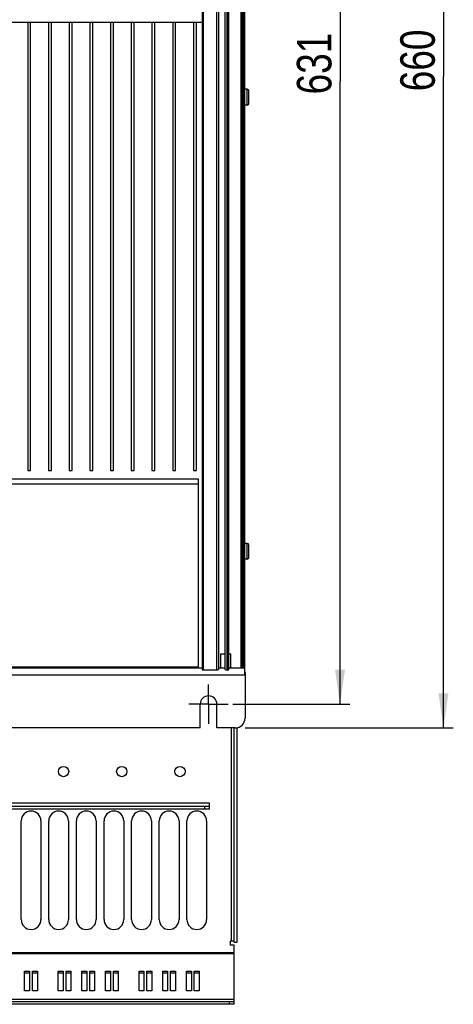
# Model space of a CAD drawing. Extents: x 0 to 594, y 0 to 420.
# Tile 56 of 126: x 373 to 417, y 135 to 234. Entities that reach past the tile are written whole.
import ezdxf

# ---------------------------------------------------------------- set-up
doc = ezdxf.new("R2010")
doc.units = 0
doc.header["$LTSCALE"] = 32.67
doc.linetypes.add('CENTER', pattern=[0.6, 0.375, -0.075, 0.075, -0.075])
doc.layers.get('0').update_dxf_attribs({"linetype": 'CONTINUOUS'})
doc.layers.add('DEFAULT_1', color=7, linetype='CENTER')
doc.styles.get("Standard").update_dxf_attribs({"font": 'txt', "width": 0.8})
doc.dimstyles.get("Standard").update_dxf_attribs({"dimtxt": 2.5, "dimasz": 2.5, "dimexe": 1.25, "dimexo": 0.625, "dimtad": 1, "dimcen": 2.5, "dimazin": 3, "dimtfac": 1, "dimtmove": 0, "dimatfit": 3})

# ---------------------------------------------------------------- blocks, each defined once
blk = doc.blocks.new('_FILLED')
at = {"color": 0, "linetype": 'BYBLOCK'}
blk.add_solid([(0, 0), (-1, 0.143), (-1, -0.143)], dxfattribs=at)
blk = doc.blocks.new('*D5')
at = {"color": 2, "linetype": 'CONTINUOUS'}
for p, q in [((394.956, 291.113), (406.927, 291.113)), ((405.927, 291.113), (405.927, 228.013)), ((405.927, 164.913), (405.927, 228.013)), ((395.056, 164.913), (406.927, 164.913))]:
    blk.add_line(p, q, dxfattribs=at)
at = {"color": 2, "linetype": 'CONTINUOUS', "xscale": 3.5, "yscale": 3.5, "zscale": 3.5}
for p, rotation in [((405.927, 291.113), 90), ((405.927, 164.913), 270)]:
    blk.add_blockref('_FILLED', p, dxfattribs=dict(at, rotation=rotation))
at = {"color": 5, "linetype": 'CONTINUOUS', "width": 0.8}
blk.add_text('631', height=3.5, rotation=90, dxfattribs=at).set_placement((405.052, 226.694))
blk = doc.blocks.new('*D7')
at = {"color": 2, "linetype": 'CONTINUOUS'}
for p, q in [((397.133, 294.513), (417.41, 294.513)), ((416.41, 294.513), (416.41, 228.513)), ((416.41, 162.513), (416.41, 228.513)), ((396.302, 162.513), (417.41, 162.513))]:
    blk.add_line(p, q, dxfattribs=at)
at = {"color": 2, "linetype": 'CONTINUOUS', "xscale": 3.5, "yscale": 3.5, "zscale": 3.5}
for p, rotation in [((416.41, 294.513), 90), ((416.41, 162.513), 270)]:
    blk.add_blockref('_FILLED', p, dxfattribs=dict(at, rotation=rotation))
at = {"color": 5, "linetype": 'CONTINUOUS', "width": 0.8}
blk.add_text('660', height=3.5, rotation=90, dxfattribs=at).set_placement((415.535, 227.013))

msp = doc.modelspace()

# ---------------------------------------------------------------- linework, layer by layer
at = {"color": 7, "linetype": 'CONTINUOUS'}
for p, q in [((391.964, 285.988), (391.964, 168.409)), ((392.064, 285.988), (392.064, 168.409)), ((393.444, 168.409), (393.444, 285.988)), ((393.644, 168.505), (393.644, 286.013)), ((394.244, 286.013), (394.244, 168.505)), ((394.444, 285.988), (394.444, 168.411)), ((394.544, 168.411), (394.544, 285.988)), ((394.644, 168.411), (394.644, 285.988)), ((395.904, 168.626), (395.904, 286.042)), ((396.004, 285.988), (396.004, 168.626)), ((396.184, 168.626), (396.184, 285.988)), ((396.284, 168.626), (396.284, 285.988)), ((327.244, 234.013), (391.964, 234.013)), ((374.264, 234.013), (374.264, 188.601)), ((374.564, 188.601), (374.564, 234.013)), ((376.364, 234.013), (376.364, 188.601)), ((376.664, 188.601), (376.664, 234.013)), ((378.464, 234.013), (378.464, 188.601)), ((378.764, 188.601), (378.764, 234.013)), ((380.564, 234.013), (380.564, 188.601)), ((380.864, 188.601), (380.864, 234.013)), ((382.664, 234.013), (382.664, 188.601)), ((382.964, 188.601), (382.964, 234.013)), ((384.764, 234.013), (384.764, 188.601)), ((385.064, 188.601), (385.064, 234.013)), ((386.864, 234.013), (386.864, 188.601)), ((387.164, 188.601), (387.164, 234.013)), ((388.964, 234.013), (388.964, 188.601)), ((389.264, 188.601), (389.264, 234.013)), ((391.064, 234.013), (391.064, 188.601)), ((391.364, 188.601), (391.364, 234.013)), ((396.524, 227.213), (396.284, 227.213)), ((396.524, 225.613), (396.524, 227.213)), ((396.694, 225.783), (396.694, 227.043)), ((396.524, 225.613), (396.284, 225.613)), ((374.264, 188.601), (374.564, 188.601)), ((376.364, 188.601), (376.664, 188.601)), ((378.464, 188.601), (378.764, 188.601)), ((380.564, 188.601), (380.864, 188.601)), ((382.664, 188.601), (382.964, 188.601)), ((384.764, 188.601), (385.064, 188.601)), ((386.864, 188.601), (387.164, 188.601)), ((388.964, 188.601), (389.264, 188.601)), ((391.064, 188.601), (391.364, 188.601)), ((391.564, 187.703), (327.644, 187.703)), ((391.564, 168.703), (391.564, 187.703)), ((391.564, 187.203), (327.644, 187.203)), ((396.524, 181.213), (396.284, 181.213)), ((396.524, 179.613), (396.524, 181.213)), ((396.694, 179.783), (396.694, 181.043)), ((396.524, 179.613), (396.284, 179.613)), ((393.854, 170.023), (394.244, 170.023)), ((393.854, 168.601), (393.854, 170.023)), ((394.644, 170.023), (394.854, 170.023)), ((394.854, 168.601), (394.854, 170.023)), ((327.244, 168.601), (391.964, 168.601)), ((327.644, 168.703), (391.564, 168.703)), ((393.644, 168.601), (394.244, 168.601)), ((394.644, 168.601), (396.284, 168.601)), ((396.284, 168.626), (395.904, 168.626)), ((396.104, 168.601), (396.104, 168.626)), ((396.114, 168.601), (396.114, 168.626)), ((396.204, 168.601), (396.204, 168.626)), ((396.284, 167.901), (396.284, 168.601)), ((322.924, 167.901), (396.284, 167.901)), ((391.964, 168.409), (393.57, 168.409)), ((394.317, 168.411), (394.644, 168.411)), ((396.304, 168.113), (396.284, 168.113)), ((396.304, 168.093), (396.284, 168.093)), ((396.304, 168.113), (396.304, 163.513)), ((391.754, 162.513), (391.754, 164.913)), ((393.454, 162.513), (393.454, 164.913)), ((391.754, 162.513), (327.454, 162.513)), ((395.304, 162.513), (393.454, 162.513)), ((394.904, 162.513), (394.904, 140.893)), ((395.204, 140.793), (395.204, 162.513)), ((395.504, 140.793), (395.504, 162.533)), ((392.704, 154.893), (326.504, 154.893)), ((392.704, 154.293), (392.704, 154.893)), ((326.504, 154.593), (392.704, 154.593)), ((392.704, 154.293), (326.504, 154.293)), ((392.204, 154.593), (392.204, 154.293)), ((373.604, 143.093), (373.604, 153.093)), ((375.604, 153.093), (375.604, 143.093)), ((376.404, 143.093), (376.404, 153.093)), ((378.404, 153.093), (378.404, 143.093)), ((379.204, 143.093), (379.204, 153.093)), ((381.204, 153.093), (381.204, 143.093)), ((382.004, 143.093), (382.004, 153.093)), ((384.004, 153.093), (384.004, 143.093)), ((384.804, 143.093), (384.804, 153.093)), ((386.804, 153.093), (386.804, 143.093)), ((387.604, 143.093), (387.604, 153.093)), ((389.604, 153.093), (389.604, 143.093)), ((390.404, 143.093), (390.404, 153.093)), ((392.404, 153.093), (392.404, 143.093)), ((395.204, 140.893), (394.804, 140.893)), ((394.804, 140.893), (394.804, 140.493)), ((395.204, 140.793), (395.504, 140.793)), ((395.204, 139.727), (324.004, 139.727)), ((395.204, 140.493), (394.804, 140.493)), ((395.204, 134.513), (395.204, 140.493)), ((395.204, 139.627), (324.004, 139.627)), ((373.954, 137.867), (374.454, 137.867)), ((373.954, 135.875), (373.954, 137.867)), ((373.954, 137.717), (374.454, 137.717)), ((374.454, 137.867), (374.454, 135.875)), ((374.754, 137.867), (375.254, 137.867)), ((374.754, 135.875), (374.754, 137.867)), ((374.754, 137.717), (375.254, 137.717)), ((375.254, 137.867), (375.254, 135.875)), ((377.354, 137.867), (377.854, 137.867)), ((377.354, 135.875), (377.354, 137.867)), ((377.354, 137.717), (377.854, 137.717)), ((377.854, 137.867), (377.854, 135.875)), ((378.154, 137.867), (378.654, 137.867)), ((378.154, 135.875), (378.154, 137.867)), ((378.154, 137.717), (378.654, 137.717)), ((378.654, 137.867), (378.654, 135.875)), ((379.754, 137.867), (380.254, 137.867)), ((379.754, 135.875), (379.754, 137.867)), ((379.754, 137.717), (380.254, 137.717)), ((380.254, 137.867), (380.254, 135.875)), ((380.554, 137.867), (381.054, 137.867)), ((380.554, 135.875), (380.554, 137.867)), ((380.554, 137.717), (381.054, 137.717)), ((381.054, 137.867), (381.054, 135.875)), ((382.154, 137.867), (382.654, 137.867)), ((382.154, 135.875), (382.154, 137.867)), ((382.154, 137.717), (382.654, 137.717)), ((382.654, 137.867), (382.654, 135.875)), ((382.954, 137.867), (383.454, 137.867)), ((382.954, 135.875), (382.954, 137.867)), ((382.954, 137.717), (383.454, 137.717)), ((383.454, 137.867), (383.454, 135.875)), ((385.554, 137.867), (386.054, 137.867)), ((385.554, 135.875), (385.554, 137.867)), ((385.554, 137.717), (386.054, 137.717)), ((386.054, 137.867), (386.054, 135.875)), ((386.354, 137.867), (386.854, 137.867)), ((386.354, 135.875), (386.354, 137.867)), ((386.354, 137.717), (386.854, 137.717)), ((386.854, 137.867), (386.854, 135.875)), ((387.954, 137.867), (388.454, 137.867)), ((387.954, 135.875), (387.954, 137.867)), ((387.954, 137.717), (388.454, 137.717)), ((388.454, 137.867), (388.454, 135.875)), ((388.754, 137.867), (389.254, 137.867)), ((388.754, 135.875), (388.754, 137.867)), ((388.754, 137.717), (389.254, 137.717)), ((389.254, 137.867), (389.254, 135.875)), ((390.354, 137.867), (390.854, 137.867)), ((390.354, 135.875), (390.354, 137.867)), ((390.354, 137.717), (390.854, 137.717)), ((390.854, 137.867), (390.854, 135.875)), ((391.154, 137.867), (391.654, 137.867)), ((391.154, 135.875), (391.154, 137.867)), ((391.154, 137.717), (391.654, 137.717)), ((391.654, 137.867), (391.654, 135.875)), ((374.454, 135.875), (373.954, 135.875)), ((375.254, 135.875), (374.754, 135.875)), ((377.854, 135.875), (377.354, 135.875)), ((378.654, 135.875), (378.154, 135.875)), ((380.254, 135.875), (379.754, 135.875)), ((381.054, 135.875), (380.554, 135.875)), ((382.654, 135.875), (382.154, 135.875)), ((383.454, 135.875), (382.954, 135.875)), ((386.054, 135.875), (385.554, 135.875)), ((386.854, 135.875), (386.354, 135.875)), ((388.454, 135.875), (387.954, 135.875)), ((389.254, 135.875), (388.754, 135.875)), ((390.854, 135.875), (390.354, 135.875)), ((391.654, 135.875), (391.154, 135.875)), ((395.204, 135.013), (324.004, 135.013)), ((324.004, 134.813), (395.204, 134.813)), ((394.704, 134.813), (394.704, 134.513)), ((395.204, 134.513), (324.004, 134.513))]:
    msp.add_line(p, q, dxfattribs=at)
for points in [[(393.644, 168.505), (393.637, 168.498), (393.631, 168.491), (393.624, 168.483), (393.618, 168.476), (393.612, 168.468), (393.605, 168.46), (393.599, 168.452), (393.593, 168.444), (393.587, 168.435), (393.582, 168.427), (393.576, 168.418), (393.57, 168.409)], [(394.317, 168.411), (394.311, 168.42), (394.306, 168.428), (394.3, 168.437), (394.294, 168.445), (394.288, 168.453), (394.282, 168.461), (394.276, 168.469), (394.27, 168.476), (394.264, 168.484), (394.257, 168.491), (394.251, 168.498), (394.244, 168.505)]]:
    msp.add_lwpolyline(points, dxfattribs=at)
for centre in [(377.904, 158.093), (383.804, 158.093), (389.704, 158.093)]:
    msp.add_circle(centre, 0.52, dxfattribs=at)
for centre, radius, start, end in [((396.524, 227.043), 0.17, 0, 90), ((396.524, 225.783), 0.17, 270, 360), ((396.524, 181.043), 0.17, 0, 90), ((396.524, 179.783), 0.17, 270, 360), ((392.604, 164.913), 0.85, 0, 180), ((395.304, 163.513), 1, 270, 360), ((374.604, 153.093), 1, 0, 180), ((377.404, 153.093), 1, 0, 180), ((380.204, 153.093), 1, 0, 180), ((383.004, 153.093), 1, 0, 180), ((385.804, 153.093), 1, 0, 180), ((388.604, 153.093), 1, 0, 180), ((391.404, 153.093), 1, 0, 180), ((374.604, 143.093), 1, 180, 360), ((377.404, 143.093), 1, 180, 360), ((380.204, 143.093), 1, 180, 360), ((383.004, 143.093), 1, 180, 360), ((385.804, 143.093), 1, 180, 360), ((388.604, 143.093), 1, 180, 360), ((391.404, 143.093), 1, 180, 360)]:
    msp.add_arc(centre, radius, start, end, dxfattribs=at)
at = {"layer": 'DEFAULT_1', "color": 7, "linetype": 'CENTER'}
for q in [(392.604, 166.913), (390.604, 164.913), (394.604, 164.913), (392.604, 162.913)]:
    msp.add_line((392.604, 164.913), q, dxfattribs=at)

# ---------------------------------------------------------------- dimensions: what is measured, and where the dimension line sits
at = {"color": 2, "linetype": 'CONTINUOUS'}
for base, p1, p2, picture, middle in [((416.41, 162.513), (397.133, 294.513), (396.302, 162.513), '*D7', (413.785, 231.213)), ((405.927, 164.913), (394.956, 291.113), (395.056, 164.913), '*D5', (403.302, 230.894))]:
    dim = msp.add_linear_dim(base=base, p1=p1, p2=p2, angle=270, dimstyle='Standard', dxfattribs=at)
    dim.commit()
    dim.dimension.update_dxf_attribs({"geometry": picture, "text_midpoint": middle, "dimtype": 128})

doc.saveas('drawing.dxf')
